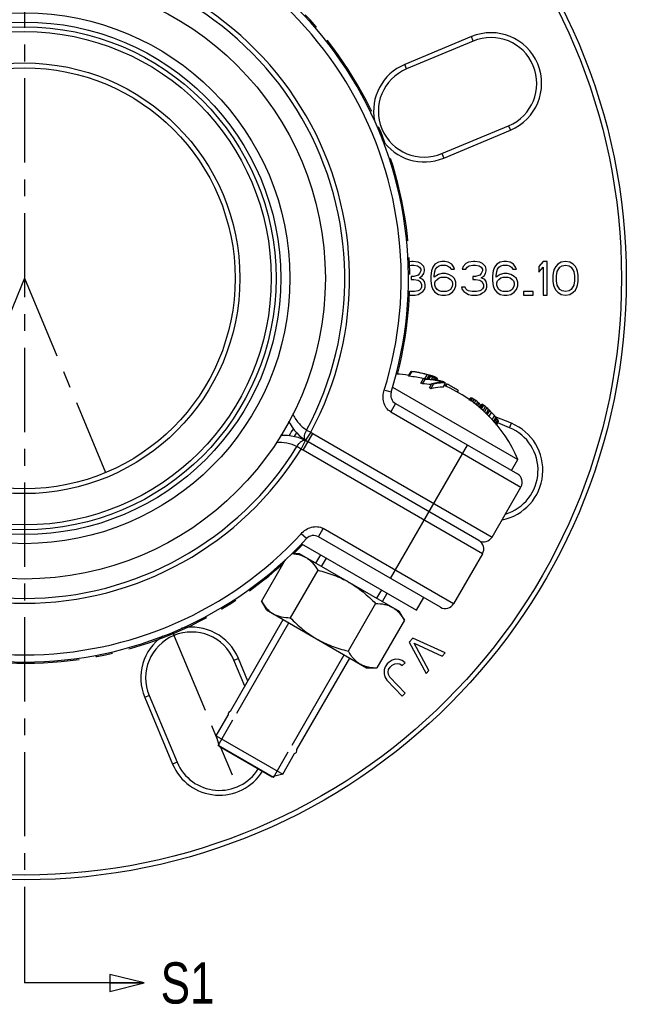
# Model space of a CAD drawing. Header units: millimetres. Extents: x 17 to 597, y 16 to 406.
# Tile 30 of 43: x 254 to 342, y 121 to 264. Entities that reach past the tile are written whole.
import ezdxf

# ---------------------------------------------------------------- set-up
doc = ezdxf.new("R2010")
doc.units = ezdxf.units.MM
doc.header["$LTSCALE"] = 32.67
doc.linetypes.add('CENTER', pattern=[0.6, 0.375, -0.075, 0.075, -0.075])
doc.layers.get('0').update_dxf_attribs({"linetype": 'CONTINUOUS'})
for name, color, linetype in [('02___PRT_ALL_AXES', 7, 'CONTINUOUS'), ('CHAMFERS', 7, 'CONTINUOUS'), ('CURVES', 7, 'CONTINUOUS'), ('DEFAULT_1', 7, 'CENTER'), ('ROUNDS', 7, 'CONTINUOUS')]:
    doc.layers.add(name, color=color, linetype=linetype)
doc.styles.get("Standard").update_dxf_attribs({"font": 'txt', "width": 0.8})
doc.dimstyles.get("Standard").update_dxf_attribs({"dimtxt": 6, "dimasz": 3, "dimexe": 2, "dimexo": 2, "dimtad": 1, "dimzin": 0, "dimdsep": 46, "dimtxsty": 'Standard', "dimblk": 'CLOSED', "dimblk1": 'CLOSED', "dimblk2": 'CLOSED', "dimcen": 0.09, "dimazin": 0, "dimtol": 1, "dimtp": 0.025, "dimtm": 0.025, "dimtfac": 1, "dimtofl": 0, "dimtmove": 0, "dimatfit": 3, "dimldrblk": 'CLOSED', "dimfxl": 1, "dimtolj": 1, "dimtzin": 0, "dimarcsym": 0})

# ---------------------------------------------------------------- blocks, each defined once
blk = doc.blocks.new('_CLOSED')
at = {"color": 0, "linetype": 'ByBlock'}
for p, q in [((0, 0), (-1, 0.25)), ((-1, 0.25), (-1, -0.25)), ((-1, -0.25), (0, 0)), ((-1, 0), (0, 0))]:
    blk.add_line(p, q, dxfattribs=at)
blk = doc.blocks.new('XSEC_CLOSED')
at = {"color": 0, "linetype": 'ByBlock'}
for p, q in [((0, 0), (-1, 0.25)), ((-1, 0.25), (-1, -0.25)), ((-1, -0.25), (0, 0)), ((-1, 0), (0, 0))]:
    blk.add_line(p, q, dxfattribs=at)

msp = doc.modelspace()

# ---------------------------------------------------------------- linework, layer by layer
at = {"color": 7, "linetype": 'Continuous'}
for p, q in [((310.506023, 212.444192), (310.883125, 213.09735)), ((310.607332, 212.400284), (310.984192, 213.053025)), ((312.305765, 211.39895), (312.682968, 212.052286)), ((312.891012, 212.03795), (313.229719, 212.624607)), ((313.219752, 212.013647), (313.525615, 212.543416)), ((313.374527, 211.997904), (313.609696, 212.405228)), ((313.494161, 211.985736), (313.698839, 212.340249)), ((313.645214, 212.525385), (313.652346, 212.523277)), ((313.715075, 212.380595), (313.766554, 212.469759)), ((313.849904, 211.942047), (314.032956, 212.259103)), ((313.91257, 212.334409), (313.953445, 212.405207)), ((314.040847, 212.257377), (314.032956, 212.259103)), ((314.040835, 212.257342), (314.032956, 212.259103)), ((314.058315, 212.301311), (314.086563, 212.350239)), ((314.107671, 211.904506), (314.279832, 212.202698)), ((314.145744, 212.363961), (314.165913, 212.356607)), ((314.324716, 211.869558), (314.494056, 212.162864)), ((314.393866, 211.857016), (314.569296, 212.160869)), ((314.550266, 211.82865), (314.698568, 212.085517)), ((308.178145, 210.801848), (326.410053, 200.275651)), ((312.527347, 211.287551), (312.904277, 211.940413)), ((313.52799, 210.709829), (313.90492, 211.362691)), ((313.735256, 210.573633), (314.112459, 211.226969)), ((314.720178, 211.794842), (314.742983, 211.834341)), ((315.531638, 210.799968), (315.889005, 211.418946)), ((315.804492, 210.942609), (315.978599, 211.244171)), ((315.896171, 210.899106), (316.105893, 211.262354)), ((317.613511, 210.084198), (317.746763, 210.314997)), ((319.335108, 208.935444), (319.481289, 209.188638)), ((319.347842, 208.926655), (319.522862, 209.229799)), ((319.436225, 208.865649), (319.643153, 209.224058)), ((319.591769, 208.758287), (319.815932, 209.146548)), ((319.818718, 208.601639), (320.053974, 209.009114)), ((320.041422, 208.44792), (320.277932, 208.857568)), ((320.331286, 208.247846), (320.554379, 208.634253)), ((320.542242, 208.094343), (320.750847, 208.455658)), ((320.761349, 207.8839), (320.959205, 208.226596)), ((320.851979, 207.796854), (321.036373, 208.116233)), ((320.884112, 207.765992), (321.206241, 208.323937)), ((320.934082, 207.717997), (321.273449, 208.305797)), ((321.082543, 207.569155), (321.440298, 208.188804)), ((321.328549, 207.362869), (321.687265, 207.984183)), ((321.534591, 207.177453), (321.894306, 207.800498)), ((321.769725, 206.951751), (322.130802, 207.577155)), ((321.935206, 206.78617), (322.29735, 207.413421)), ((322.19574, 206.513786), (322.559757, 207.144283)), ((322.646589, 206.073205), (322.990029, 206.66806)), ((322.881891, 205.847206), (323.205621, 206.407924)), ((323.001507, 205.692274), (323.325797, 206.25396)), ((323.149348, 205.495552), (323.47147, 206.053485)), ((323.238167, 205.377366), (323.550964, 205.919147)), ((323.297572, 205.298321), (323.590417, 205.805543)), ((325.491308, 198.684337), (326.410053, 200.275651)), ((294.950402, 188.026974), (311.665142, 178.376715)), ((293.569077, 186.614279), (294.597262, 186.614279)), ((294.597262, 186.614279), (309.146489, 178.214279)), ((292.54981, 185.666957), (289.104504, 179.699513)), ((297.296746, 184.189408), (293.304504, 177.274642)), ((289.854762, 178.400028), (289.104504, 179.699513)), ((305.696746, 179.339666), (301.704504, 172.4249)), ((311.665142, 178.376715), (312.715142, 180.195368)), ((289.854762, 178.400028), (304.403989, 170.000028)), ((309.896746, 176.914795), (309.146489, 178.214279)), ((309.896746, 176.914795), (305.904504, 170.000028)), ((303.962314, 170.309657), (303.967703, 170.307603)), ((303.962524, 170.310057), (303.967703, 170.307603)), ((304.403989, 170.000028), (305.904504, 170.000028)), ((290.844433, 154.02449), (282.799317, 158.66934))]:
    msp.add_line(p, q, dxfattribs=at)
at = {"color": 2, "linetype": 'Continuous'}
for p, q in [((297.849317, 184.736704), (298.549317, 185.94914)), ((305.894433, 180.091854), (306.594433, 181.30429)), ((285.529317, 163.397838), (293.106817, 176.522453)), ((293.574433, 158.752988), (301.151933, 171.877603)), ((282.799317, 158.66934), (284.969317, 162.42789)), ((290.844433, 154.02449), (293.014433, 157.78304))]:
    msp.add_line(p, q, dxfattribs=at)
at = {"color": 7, "linetype": 'Continuous'}
msp.add_circle((254.662275, 226.644853), 37.275, dxfattribs=at)
at = {"color": 9, "linetype": 'Continuous'}
for radius in [36.572658, 35.879471]:
    msp.add_circle((254.662275, 226.644853), radius, dxfattribs=at)
at = {"color": 7, "linetype": 'Continuous'}
for centre, radius, start, end in [((307.541875, 192.235007), 20.51, 81.63118136, 86.71924665), ((309.592116, 210.196703), 2.426197, 65.26391969, 67.87163241), ((308.523209, 194.200803), 18.318424, 76.88267061, 83.46720028), ((308.466286, 194.311565), 18.940614, 75.74908335, 82.66902366), ((309.922137, 210.768796), 2.51906, 65.06387472, 67.57420926), ((308.569194, 194.295472), 18.912377, 76.06237435, 82.66363823), ((307.087444, 200.708322), 12.648929, 62.62143419, 63.74471503), ((308.593728, 194.399154), 18.805838, 75.72839775, 76.05883659), ((307.997979, 193.070981), 20.258848, 74.25703412, 75.32908496), ((307.948313, 192.79706), 20.518891, 74.22782018, 75.08460909), ((307.569945, 192.236799), 21.178687, 73.33005486, 73.75479205), ((307.492394, 192.377132), 21.049437, 72.65840941, 73.34419755), ((309.982126, 196.582392), 16.233342, 76.12873492, 77.08741901), ((312.116152, 210.262603), 2.611803, 52.70095696, 55.12108186), ((307.569973, 192.236893), 21.178589, 72.87868592, 73.3099341), ((309.898592, 195.964147), 16.811264, 76.34489144, 76.93515828), ((308.214172, 196.091698), 17.293636, 70.94500099, 71.27265147), ((307.699381, 193.481604), 19.95242, 71.87304365, 72.18154056), ((308.217509, 196.10136), 17.283414, 70.61736782, 70.94499985), ((309.906283, 195.995813), 16.778677, 75.76216704, 76.34488201), ((311.673551, 201.362748), 11.197884, 77.73929685, 78.6676866), ((307.700397, 193.484711), 19.94915, 71.65999466, 71.87304127), ((310.613979, 204.129213), 8.924355, 67.56557567, 68.02531188), ((307.701736, 193.488741), 19.944903, 71.15007484, 71.66000359), ((310.620247, 204.144397), 8.907928, 67.09980219, 67.5655713), ((311.219419, 199.375989), 13.186759, 76.58030307, 77.64552877), ((313.671261, 208.265414), 4.05767, 83.31761375, 84.62247631), ((312.820547, 210.08431), 2.595617, 59.19285247, 60.80714753), ((313.247543, 212.624902), 0.954523, 339.81345082, 340.41169941), ((313.394503, 212.572628), 0.798543, 340.41021199, 341.07795398), ((309.095116, 198.480776), 14.773343, 69.1734059, 69.92562377), ((312.992345, 204.682929), 7.629192, 78.64791441, 80.28438028), ((311.390296, 205.313262), 7.576582, 65.79954525, 67.0251307), ((314.47806, 210.139332), 2.023595, 87.41588341, 89.54708646), ((313.224116, 209.947609), 2.607686, 59.19661065, 60.80338935), ((310.789778, 204.323602), 8.690569, 63.98212091, 64.25420829), ((310.793584, 204.331377), 8.681912, 63.27018252, 63.98218524), ((306.95111, 200.472055), 12.168376, 62.72534075, 63.89312952), ((311.993598, 197.781257), 13.516836, 82.33126321, 87.73693261), ((306.949615, 200.472918), 12.168376, 56.10687048, 57.27465925), ((307.086061, 200.70912), 12.648929, 56.25528497, 57.37856581), ((310.153415, 204.590961), 8.575004, 57.64073709, 58.7637581), ((310.208392, 195.207614), 17.233995, 72.33278309, 74.74479067), ((312.12376, 199.001765), 13.054452, 74.54237127, 75.66474191), ((315.601572, 206.349377), 5.078577, 91.50272216, 92.11442417), ((315.597685, 206.729596), 4.69839, 86.44513429, 91.57692608), ((309.103831, 199.996806), 13.285476, 59.28811914, 60.71188111), ((307.541875, 192.235007), 20.51, 23.08119951, 66.63020267), ((316.467121, 208.278856), 3.005286, 96.90350394, 99.35518502), ((307.311299, 194.134763), 19.253552, 61.87527497, 62.82062427), ((307.308334, 194.129953), 19.259192, 57.18029337, 61.87424156), ((321.860864, 206.826818), 3.352696, 134.21474896, 135.21454712), ((319.456714, 206.580972), 2.649653, 85.96513652, 88.56946212), ((315.930722, 200.717295), 9.28155, 65.2540856, 66.42309369), ((312.642846, 196.447531), 14.584861, 59.46009145, 60.53990855), ((309.588121, 193.301195), 18.87519, 55.50447076, 56.32532076), ((307.37332, 192.599865), 20.756731, 50.57810776, 51.55907997), ((308.109568, 194.746607), 18.647789, 47.32047877, 48.13627541), ((311.234379, 199.590037), 13.006245, 41.60808393, 42.97219597), ((314.662628, 203.741815), 7.730469, 34.46251853, 35.46063399), ((317.708977, 206.868243), 3.553736, 19.65002244, 20.55931026), ((321.00069, 207.42877), 0.918463, 72.72414613, 77.06776566), ((316.977237, 202.001332), 7.629136, 54.19685714, 55.72731451), ((310.741399, 195.024435), 16.963698, 49.81540533, 50.89867425), ((308.358071, 192.751607), 20.241017, 48.02913056, 48.81260706), ((307.534037, 192.357663), 21.087875, 46.19647573, 47.08029383), ((307.801028, 192.834464), 20.55941, 45.16284038, 45.81371761), ((308.273757, 193.478098), 19.770038, 43.72972287, 44.81910972), ((309.400985, 194.822716), 18.027043, 41.07812179, 43.11811337), ((310.936182, 196.4588), 15.796336, 39.03813376, 40.26363688), ((312.092147, 197.609546), 14.174652, 37.57866789, 38.3681544), ((313.595386, 199.030245), 12.118702, 35.4180041, 36.58965151), ((317.721494, 202.560278), 6.727906, 29.95001442, 31.27938056), ((320.836249, 204.912723), 2.895266, 17.96118074, 20.34121757), ((254.662275, 226.644853), 45.5, 329.56070723, 330.42669972), ((307.049376, 175.379338), 6.102364, 215.62276998, 216.18936604), ((305.295181, 173.804288), 3.740185, 240.07579092, 249.12293544), ((305.391441, 174.055764), 4.009457, 249.20073745, 252.70538018), ((305.487678, 174.365788), 4.334074, 252.70907323, 256.14467966), ((284.816174, 163.162939), 0.56, 112.3498973, 187.6501027), ((293.727576, 158.017939), 0.56, 292.3498973, 7.6501027)]:
    msp.add_arc(centre, radius, start, end, dxfattribs=at)
at = {"color": 9, "linetype": 'Continuous'}
msp.add_arc((254.662275, 226.644853), 44.8, 329.20717009, 330.78345847, dxfattribs=at)
at = {"color": 7, "linetype": 'Continuous'}
for points, knots in [([(312.682968, 212.052286), (312.910842, 212.04051), (313.810247, 211.972462), (314.703257, 211.81656), (315.355981, 211.649748)], [0, 0, 0, 0, 0.2530020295, 1, 1, 1, 1]), ([(315.466358, 211.553911), (315.258766, 211.606079), (314.415348, 211.796255), (313.553643, 211.904071), (312.904277, 211.940413)], [0, 0, 0, 0, 0.2476161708, 1, 1, 1, 1]), ([(315.531638, 210.799968), (315.390407, 210.806807), (314.78466, 210.806945), (314.182084, 210.697305), (313.735256, 210.573633)], [0, 0, 0, 0, 0.2337041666, 1, 1, 1, 1]), ([(313.90492, 211.362691), (314.040014, 211.396653), (314.552663, 211.510386), (315.080536, 211.562944), (315.466358, 211.553911)], [0, 0, 0, 0, 0.265215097, 1, 1, 1, 1]), ([(315.414197, 211.424496), (315.309573, 211.420634), (314.871022, 211.390956), (314.43668, 211.309938), (314.112459, 211.226969)], [0, 0, 0, 0, 0.2382879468, 1, 1, 1, 1]), ([(293.550019, 186.601467), (293.635987, 186.596422), (293.972486, 186.570415), (294.307361, 186.516799), (294.551444, 186.456491)], [0, 0, 0, 0, 0.2551280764, 1, 1, 1, 1]), ([(294.551444, 186.456491), (294.64171, 186.434188), (294.994801, 186.335468), (295.334904, 186.188402), (295.571875, 186.051586)], [0, 0, 0, 0, 0.2536223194, 1, 1, 1, 1]), ([(295.571875, 186.051586), (295.749985, 185.948754), (296.092462, 185.709635), (296.707802, 185.11227), (297.076984, 184.570048), (297.296746, 184.189408)], [0, 0, 0, 0, 0.2405805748, 0.4858554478, 1, 1, 1, 1]), ([(297.296746, 184.189408), (298.092872, 183.992418), (299.668031, 183.521298), (301.161887, 182.824191), (301.871875, 182.414279)], [0, 0, 0, 0, 0.5000947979, 1, 1, 1, 1]), ([(301.871875, 182.414279), (302.581864, 182.004367), (303.932504, 181.059204), (305.128085, 179.930636), (305.696746, 179.339666)], [0, 0, 0, 0, 0.4999052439, 1, 1, 1, 1]), ([(289.104504, 179.699513), (289.324266, 179.318874), (289.693449, 178.776652), (290.308789, 178.179286), (290.651265, 177.940167), (290.829375, 177.837335)], [0, 0, 0, 0, 0.5141446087, 0.7594194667, 1, 1, 1, 1]), ([(305.696746, 179.339666), (306.136271, 179.339666), (306.79044, 179.291056), (307.615444, 179.056838), (307.993765, 178.879805), (308.171875, 178.776973)], [0, 0, 0, 0, 0.5141446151, 0.7594194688, 1, 1, 1, 1]), ([(290.829375, 177.837335), (291.007485, 177.734503), (291.385807, 177.55747), (292.21081, 177.323252), (292.86498, 177.274642), (293.304504, 177.274642)], [0, 0, 0, 0, 0.2405805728, 0.4858554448, 1, 1, 1, 1]), ([(308.171875, 178.776973), (308.349985, 178.674141), (308.692462, 178.435022), (309.307802, 177.837656), (309.676984, 177.295434), (309.896746, 176.914795)], [0, 0, 0, 0, 0.2405805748, 0.4858554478, 1, 1, 1, 1]), ([(293.304504, 177.274642), (293.873165, 176.683672), (295.068747, 175.555104), (296.419387, 174.60994), (297.129375, 174.200028)], [0, 0, 0, 0, 0.5000947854, 1, 1, 1, 1]), ([(297.129375, 174.200028), (297.839364, 173.790116), (299.333219, 173.093009), (300.908378, 172.62189), (301.704504, 172.4249)], [0, 0, 0, 0, 0.4999052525, 1, 1, 1, 1]), ([(301.704504, 172.4249), (301.734594, 172.372782), (301.855508, 172.168318), (301.985643, 171.969213), (302.088951, 171.825041)], [0, 0, 0, 0, 0.2533408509, 1, 1, 1, 1]), ([(302.124342, 171.776162), (302.1601, 171.727288), (302.303998, 171.5367), (302.460289, 171.355292), (302.5845, 171.227436)], [0, 0, 0, 0, 0.2535779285, 1, 1, 1, 1]), ([(302.5845, 171.227436), (302.647906, 171.162169), (302.905665, 170.912298), (303.197302, 170.696709), (303.429375, 170.562722)], [0, 0, 0, 0, 0.253489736, 1, 1, 1, 1]), ([(304.449793, 170.15782), (304.56512, 170.129325), (305.044019, 170.030944), (305.534823, 170.000028), (305.904504, 170.000028)], [0, 0, 0, 0, 0.2431964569, 1, 1, 1, 1])]:
    msp.add_open_spline(points, degree=3, knots=knots, dxfattribs=at)
msp.add_open_spline([(314.559495, 212.187427), (314.563194, 212.178746), (314.566435, 212.169861), (314.569296, 212.160869)], degree=3, dxfattribs=at)
at = {"layer": '02___PRT_ALL_AXES', "color": 7, "linetype": 'Continuous'}
for radius in [43.75, 38.602941]:
    msp.add_circle((254.662275, 226.644853), radius, dxfattribs=at)
at = {"layer": 'CHAMFERS', "color": 7, "linetype": 'Continuous'}
for p, q in [((297.033651, 185.207629), (297.733651, 186.420065)), ((306.710099, 179.620929), (307.410099, 180.833365)), ((284.604206, 163.679198), (292.291151, 176.993378)), ((294.280654, 158.092498), (301.967599, 171.406678)), ((282.542076, 160.107485), (284.263097, 163.08838)), ((282.542076, 160.107485), (292.218524, 154.520785)), ((282.542076, 160.107485), (282.950872, 158.58184)), ((282.950872, 158.58184), (290.692879, 154.11199)), ((292.218524, 154.520785), (293.939545, 157.50168)), ((292.218524, 154.520785), (290.692879, 154.11199))]:
    msp.add_line(p, q, dxfattribs=at)
at = {"layer": 'CURVES', "color": 9, "linetype": 'Continuous'}
for p, q in [((319.634143, 261.791617), (309.946188, 257.742724)), ((319.904069, 261.145753), (319.634143, 261.791617)), ((310.216115, 257.096861), (309.946188, 257.742724)), ((315.633819, 244.133692), (325.321774, 248.182585)), ((325.051848, 248.828449), (325.321774, 248.182585)), ((315.363893, 244.779556), (315.633819, 244.133692)), ((325.456839, 205.555319), (323.1172, 206.515756)), ((325.191011, 204.907758), (325.456839, 205.555319)), ((285.114283, 171.091013), (285.760146, 171.360939)), ((287.137087, 168.066277), (285.760146, 171.360939)), ((272.796978, 165.943235), (272.151114, 165.673308)), ((272.151114, 165.673308), (276.200007, 155.985354)), ((276.84587, 156.25528), (276.200007, 155.985354))]:
    msp.add_line(p, q, dxfattribs=at)
at = {"layer": 'CURVES', "color": 7, "linetype": 'Continuous'}
for p, q in [((319.904069, 261.145753), (310.216115, 257.096861)), ((315.363893, 244.779556), (325.051848, 248.828449)), ((310.968526, 229.094853), (310.429042, 229.016144)), ((310.456456, 228.489834), (310.866442, 228.573576)), ((310.866442, 228.573576), (311.274776, 228.573576)), ((311.172692, 229.094853), (310.968526, 229.094853)), ((311.887276, 228.990598), (311.172692, 229.094853)), ((311.274776, 228.573576), (311.785192, 228.469321)), ((311.785192, 228.469321), (312.091442, 228.26081)), ((312.295609, 228.782087), (311.887276, 228.990598)), ((312.091442, 228.26081), (312.295609, 227.948044)), ((312.295609, 227.739534), (312.091442, 227.322512)), ((312.703942, 228.365066), (312.295609, 228.782087)), ((312.295609, 227.948044), (312.295609, 227.739534)), ((312.806026, 227.948044), (312.703942, 228.365066)), ((312.703942, 227.322512), (312.806026, 227.739534)), ((312.806026, 227.739534), (312.806026, 227.948044)), ((313.826859, 227.739534), (313.724776, 227.009746)), ((314.031026, 228.26081), (313.826859, 227.739534)), ((314.337276, 228.677832), (314.031026, 228.26081)), ((314.847692, 228.990598), (314.337276, 228.677832)), ((314.337276, 227.635278), (314.439359, 227.948044)), ((314.439359, 227.948044), (314.643526, 228.26081)), ((314.643526, 228.26081), (314.949776, 228.469321)), ((315.358109, 229.094853), (314.847692, 228.990598)), ((314.949776, 228.469321), (315.256026, 228.573576)), ((315.256026, 228.573576), (315.868526, 228.573576)), ((315.766442, 229.094853), (315.358109, 229.094853)), ((316.276859, 228.990598), (315.766442, 229.094853)), ((315.868526, 228.573576), (316.174776, 228.469321)), ((316.174776, 228.469321), (316.481026, 228.26081)), ((316.787276, 228.677832), (316.276859, 228.990598)), ((316.481026, 228.26081), (316.685192, 227.948044)), ((316.685192, 227.948044), (317.195609, 227.948044)), ((317.093525, 228.26081), (316.787276, 228.677832)), ((317.195609, 227.948044), (317.093525, 228.26081)), ((318.420609, 228.365066), (318.318525, 227.948044)), ((318.318525, 227.948044), (318.828942, 227.948044)), ((318.828942, 228.782087), (318.420609, 228.365066)), ((319.237275, 228.990598), (318.828942, 228.782087)), ((318.828942, 227.948044), (319.033109, 228.26081)), ((319.033109, 228.26081), (319.339359, 228.469321)), ((319.951859, 229.094853), (319.237275, 228.990598)), ((319.339359, 228.469321), (319.849775, 228.573576)), ((319.849775, 228.573576), (320.258109, 228.573576)), ((320.156025, 229.094853), (319.951859, 229.094853)), ((320.870609, 228.990598), (320.156025, 229.094853)), ((320.258109, 228.573576), (320.768525, 228.469321)), ((320.768525, 228.469321), (321.074775, 228.26081)), ((321.278942, 228.782087), (320.870609, 228.990598)), ((321.074775, 228.26081), (321.278942, 227.948044)), ((321.278942, 227.739534), (321.074775, 227.322512)), ((321.687275, 228.365066), (321.278942, 228.782087)), ((321.278942, 227.948044), (321.278942, 227.739534)), ((321.789359, 227.948044), (321.687275, 228.365066)), ((321.687275, 227.322512), (321.789359, 227.739534)), ((321.789359, 227.739534), (321.789359, 227.948044)), ((322.810192, 227.739534), (322.708109, 227.009746)), ((323.014359, 228.26081), (322.810192, 227.739534)), ((323.320609, 228.677832), (323.014359, 228.26081)), ((323.831025, 228.990598), (323.320609, 228.677832)), ((323.320609, 227.635278), (323.422692, 227.948044)), ((323.422692, 227.948044), (323.626859, 228.26081)), ((323.626859, 228.26081), (323.933109, 228.469321)), ((324.341442, 229.094853), (323.831025, 228.990598)), ((323.933109, 228.469321), (324.239359, 228.573576)), ((324.239359, 228.573576), (324.851859, 228.573576)), ((324.749775, 229.094853), (324.341442, 229.094853)), ((325.260192, 228.990598), (324.749775, 229.094853)), ((324.851859, 228.573576), (325.158109, 228.469321)), ((325.158109, 228.469321), (325.464359, 228.26081)), ((325.770609, 228.677832), (325.260192, 228.990598)), ((325.464359, 228.26081), (325.668525, 227.948044)), ((325.668525, 227.948044), (326.178942, 227.948044)), ((326.076859, 228.26081), (325.770609, 228.677832)), ((326.178942, 227.948044), (326.076859, 228.26081)), ((330.058108, 229.094853), (329.445608, 228.365066)), ((329.445608, 228.365066), (329.445608, 227.531023)), ((329.445608, 227.531023), (330.058108, 228.26081)), ((330.670608, 229.094853), (330.058108, 229.094853)), ((330.058108, 228.26081), (330.058108, 224.194853)), ((330.670608, 224.194853), (330.670608, 229.094853)), ((331.691442, 227.948044), (331.589358, 227.635278)), ((331.895608, 228.365066), (331.691442, 227.948044)), ((332.201858, 228.677832), (331.895608, 228.365066)), ((332.099776, 227.635278), (332.508108, 228.26081)), ((332.712276, 228.990598), (332.201858, 228.677832)), ((332.508108, 228.26081), (332.814358, 228.469321)), ((333.324776, 229.094853), (332.712276, 228.990598)), ((332.814358, 228.469321), (333.324776, 228.573576)), ((333.937276, 228.990598), (333.324776, 229.094853)), ((333.324776, 228.573576), (333.835192, 228.469321)), ((333.835192, 228.469321), (334.141442, 228.26081)), ((334.447692, 228.677832), (333.937276, 228.990598)), ((334.141442, 228.26081), (334.549776, 227.635278)), ((334.753942, 228.365066), (334.447692, 228.677832)), ((334.958108, 227.948044), (334.753942, 228.365066)), ((335.060192, 227.635278), (334.958108, 227.948044)), ((311.274776, 226.905491), (310.866442, 226.905491)), ((310.866442, 226.905491), (310.866442, 226.48847)), ((310.866442, 226.48847), (311.274776, 226.48847)), ((311.887276, 227.114002), (311.274776, 226.905491)), ((311.274776, 226.48847), (311.887276, 226.384215)), ((312.091442, 227.322512), (311.887276, 227.114002)), ((311.887276, 226.384215), (312.193526, 226.175704)), ((312.091442, 226.696981), (312.499776, 227.009746)), ((312.601859, 226.48847), (312.091442, 226.696981)), ((312.499776, 227.009746), (312.703942, 227.322512)), ((312.806026, 226.175704), (312.601859, 226.48847)), ((313.724776, 227.009746), (313.724776, 226.279959)), ((314.235192, 227.009746), (314.337276, 227.635278)), ((314.847692, 227.218257), (314.235192, 226.801236)), ((314.235192, 226.801236), (314.235192, 227.009746)), ((314.439359, 226.279959), (314.643526, 226.48847)), ((314.643526, 226.48847), (314.949776, 226.696981)), ((315.358109, 227.322512), (314.847692, 227.218257)), ((314.949776, 226.696981), (315.256026, 226.801236)), ((315.256026, 226.801236), (315.970609, 226.801236)), ((315.868526, 227.322512), (315.358109, 227.322512)), ((316.378942, 227.218257), (315.868526, 227.322512)), ((315.970609, 226.801236), (316.276859, 226.696981)), ((316.276859, 226.696981), (316.583109, 226.48847)), ((316.889359, 226.905491), (316.378942, 227.218257)), ((316.583109, 226.48847), (316.787276, 226.279959)), ((317.195609, 226.592725), (316.889359, 226.905491)), ((317.399775, 226.071449), (317.195609, 226.592725)), ((320.258109, 226.905491), (319.849775, 226.905491)), ((319.849775, 226.905491), (319.849775, 226.48847)), ((319.849775, 226.48847), (320.258109, 226.48847)), ((320.870609, 227.114002), (320.258109, 226.905491)), ((320.258109, 226.48847), (320.870609, 226.384215)), ((321.074775, 227.322512), (320.870609, 227.114002)), ((320.870609, 226.384215), (321.176859, 226.175704)), ((321.074775, 226.696981), (321.483109, 227.009746)), ((321.585192, 226.48847), (321.074775, 226.696981)), ((321.483109, 227.009746), (321.687275, 227.322512)), ((321.789359, 226.175704), (321.585192, 226.48847)), ((322.708109, 227.009746), (322.708109, 226.279959)), ((323.218525, 227.009746), (323.320609, 227.635278)), ((323.831025, 227.218257), (323.218525, 226.801236)), ((323.218525, 226.801236), (323.218525, 227.009746)), ((323.422692, 226.279959), (323.626859, 226.48847)), ((323.626859, 226.48847), (323.933109, 226.696981)), ((324.341442, 227.322512), (323.831025, 227.218257)), ((323.933109, 226.696981), (324.239359, 226.801236)), ((324.239359, 226.801236), (324.953942, 226.801236)), ((324.851859, 227.322512), (324.341442, 227.322512)), ((325.362275, 227.218257), (324.851859, 227.322512)), ((324.953942, 226.801236), (325.260192, 226.696981)), ((325.260192, 226.696981), (325.566442, 226.48847)), ((325.872692, 226.905491), (325.362275, 227.218257)), ((325.566442, 226.48847), (325.770609, 226.279959)), ((326.178942, 226.592725), (325.872692, 226.905491)), ((326.383109, 226.071449), (326.178942, 226.592725)), ((331.589358, 227.635278), (331.487276, 227.114002)), ((331.487276, 227.114002), (331.487276, 226.175704)), ((331.997692, 227.009746), (332.099776, 227.635278)), ((331.997692, 226.279959), (331.997692, 227.009746)), ((334.549776, 227.635278), (334.651858, 227.009746)), ((334.651858, 227.009746), (334.651858, 226.279959)), ((335.162276, 227.114002), (335.060192, 227.635278)), ((335.162276, 226.175704), (335.162276, 227.114002)), ((312.091442, 224.92464), (311.887276, 224.820385)), ((312.295609, 225.133151), (312.091442, 224.92464)), ((312.193526, 226.175704), (312.397692, 225.758683)), ((312.397692, 225.341661), (312.295609, 225.133151)), ((312.397692, 225.758683), (312.397692, 225.341661)), ((312.601859, 224.716129), (312.806026, 225.028895)), ((312.908109, 225.758683), (312.806026, 226.175704)), ((312.806026, 225.028895), (312.908109, 225.341661)), ((312.908109, 225.341661), (312.908109, 225.758683)), ((313.724776, 226.279959), (313.826859, 225.550172)), ((313.826859, 225.550172), (314.031026, 225.028895)), ((314.031026, 225.028895), (314.337276, 224.611874)), ((314.337276, 225.967193), (314.439359, 226.279959)), ((314.337276, 225.654427), (314.337276, 225.967193)), ((314.439359, 225.341661), (314.337276, 225.654427)), ((314.643526, 225.028895), (314.439359, 225.341661)), ((314.949776, 224.820385), (314.643526, 225.028895)), ((316.583109, 225.028895), (316.276859, 224.820385)), ((316.787276, 225.341661), (316.583109, 225.028895)), ((316.787276, 226.279959), (316.889359, 225.967193)), ((316.889359, 225.654427), (316.787276, 225.341661)), ((316.889359, 225.967193), (316.889359, 225.654427)), ((316.889359, 224.611874), (317.195609, 225.028895)), ((317.195609, 225.028895), (317.399775, 225.550172)), ((317.399775, 225.550172), (317.399775, 226.071449)), ((318.726859, 225.341661), (318.216442, 225.341661)), ((318.216442, 225.341661), (318.318525, 225.028895)), ((318.318525, 225.028895), (318.522692, 224.716129)), ((318.828942, 225.133151), (318.726859, 225.341661)), ((319.033109, 224.92464), (318.828942, 225.133151)), ((319.237275, 224.820385), (319.033109, 224.92464)), ((321.074775, 224.92464), (320.870609, 224.820385)), ((321.278942, 225.133151), (321.074775, 224.92464)), ((321.176859, 226.175704), (321.381025, 225.758683)), ((321.381025, 225.341661), (321.278942, 225.133151)), ((321.381025, 225.758683), (321.381025, 225.341661)), ((321.585192, 224.716129), (321.789359, 225.028895)), ((321.891442, 225.758683), (321.789359, 226.175704)), ((321.789359, 225.028895), (321.891442, 225.341661)), ((321.891442, 225.341661), (321.891442, 225.758683)), ((322.708109, 226.279959), (322.810192, 225.550172)), ((322.810192, 225.550172), (323.014359, 225.028895)), ((323.014359, 225.028895), (323.320609, 224.611874)), ((323.320609, 225.967193), (323.422692, 226.279959)), ((323.320609, 225.654427), (323.320609, 225.967193)), ((323.422692, 225.341661), (323.320609, 225.654427)), ((323.626859, 225.028895), (323.422692, 225.341661)), ((323.933109, 224.820385), (323.626859, 225.028895)), ((325.566442, 225.028895), (325.260192, 224.820385)), ((325.770609, 225.341661), (325.566442, 225.028895)), ((325.770609, 226.279959), (325.872692, 225.967193)), ((325.872692, 225.654427), (325.770609, 225.341661)), ((325.872692, 225.967193), (325.872692, 225.654427)), ((325.872692, 224.611874), (326.178942, 225.028895)), ((326.178942, 225.028895), (326.383109, 225.550172)), ((326.383109, 225.550172), (326.383109, 226.071449)), ((331.487276, 226.175704), (331.589358, 225.654427)), ((331.589358, 225.654427), (331.691442, 225.341661)), ((331.691442, 225.341661), (331.895608, 224.92464)), ((331.895608, 224.92464), (332.201858, 224.611874)), ((332.099776, 225.654427), (331.997692, 226.279959)), ((332.508108, 225.028895), (332.099776, 225.654427)), ((332.814358, 224.820385), (332.508108, 225.028895)), ((334.141442, 225.028895), (333.835192, 224.820385)), ((334.549776, 225.654427), (334.141442, 225.028895)), ((334.447692, 224.611874), (334.753942, 224.92464)), ((334.651858, 226.279959), (334.549776, 225.654427)), ((334.753942, 224.92464), (334.958108, 225.341661)), ((334.958108, 225.341661), (335.060192, 225.654427)), ((335.060192, 225.654427), (335.162276, 226.175704)), ((310.431658, 224.253734), (310.662276, 224.194853)), ((310.764359, 224.716129), (310.454288, 224.779463)), ((310.662276, 224.194853), (311.478942, 224.194853)), ((311.376859, 224.716129), (310.764359, 224.716129)), ((311.887276, 224.820385), (311.376859, 224.716129)), ((311.478942, 224.194853), (311.887276, 224.299108)), ((311.887276, 224.299108), (312.295609, 224.507619)), ((312.295609, 224.507619), (312.601859, 224.716129)), ((314.337276, 224.611874), (314.847692, 224.299108)), ((314.847692, 224.299108), (315.358109, 224.194853)), ((315.256026, 224.716129), (314.949776, 224.820385)), ((315.970609, 224.716129), (315.256026, 224.716129)), ((315.358109, 224.194853), (315.868526, 224.194853)), ((315.868526, 224.194853), (316.378942, 224.299108)), ((316.276859, 224.820385), (315.970609, 224.716129)), ((316.378942, 224.299108), (316.889359, 224.611874)), ((318.522692, 224.716129), (318.828942, 224.507619)), ((318.828942, 224.507619), (319.237275, 224.299108)), ((319.747692, 224.716129), (319.237275, 224.820385)), ((319.237275, 224.299108), (319.645609, 224.194853)), ((319.645609, 224.194853), (320.462275, 224.194853)), ((320.360192, 224.716129), (319.747692, 224.716129)), ((320.870609, 224.820385), (320.360192, 224.716129)), ((320.462275, 224.194853), (320.870609, 224.299108)), ((320.870609, 224.299108), (321.278942, 224.507619)), ((321.278942, 224.507619), (321.585192, 224.716129)), ((323.320609, 224.611874), (323.831025, 224.299108)), ((323.831025, 224.299108), (324.341442, 224.194853)), ((324.239359, 224.716129), (323.933109, 224.820385)), ((324.953942, 224.716129), (324.239359, 224.716129)), ((324.341442, 224.194853), (324.851859, 224.194853)), ((324.851859, 224.194853), (325.362275, 224.299108)), ((325.260192, 224.820385), (324.953942, 224.716129)), ((325.362275, 224.299108), (325.872692, 224.611874)), ((328.628942, 224.716129), (327.199776, 224.716129)), ((327.199776, 224.716129), (327.199776, 224.194853)), ((327.199776, 224.194853), (328.628942, 224.194853)), ((328.628942, 224.194853), (328.628942, 224.716129)), ((330.058108, 224.194853), (330.670608, 224.194853)), ((332.201858, 224.611874), (332.712276, 224.299108)), ((332.712276, 224.299108), (333.324776, 224.194853)), ((333.324776, 224.716129), (332.814358, 224.820385)), ((333.835192, 224.820385), (333.324776, 224.716129)), ((333.324776, 224.194853), (333.937276, 224.299108)), ((333.937276, 224.299108), (334.447692, 224.611874)), ((325.191011, 204.907758), (323.47806, 205.610935)), ((311.139704, 174.304937), (310.581423, 173.708895)), ((310.581423, 173.708895), (313.041115, 169.167123)), ((315.832521, 172.147335), (311.139704, 174.304937)), ((311.317106, 173.579297), (315.41381, 171.700304)), ((313.459826, 169.614155), (311.317106, 173.579297)), ((315.41381, 171.700304), (315.832521, 172.147335)), ((286.696989, 167.304006), (285.114283, 171.091013)), ((307.399571, 170.539423), (307.100195, 170.11308)), ((307.696356, 170.819877), (307.399571, 170.539423)), ((308.138943, 171.09467), (307.696356, 170.819877)), ((308.125988, 170.365227), (308.494379, 170.569907)), ((308.578939, 171.223575), (308.138943, 171.09467)), ((308.494379, 170.569907), (308.860179, 170.628698)), ((309.162146, 171.20093), (308.578939, 171.223575)), ((308.860179, 170.628698), (309.223387, 170.5416)), ((309.596959, 171.038057), (309.162146, 171.20093)), ((309.223387, 170.5416), (309.584005, 170.308614)), ((309.584005, 170.308614), (310.029183, 170.729296)), ((310.029183, 170.729296), (309.596959, 171.038057)), ((306.946621, 169.681076), (306.936257, 169.097521)), ((306.936257, 169.097521), (307.074286, 168.654195)), ((307.100195, 170.11308), (306.946621, 169.681076)), ((307.524645, 169.366653), (307.604023, 169.728544)), ((307.591069, 168.999101), (307.524645, 169.366653)), ((307.604023, 169.728544), (307.829203, 170.084773)), ((307.829203, 170.084773), (308.125988, 170.365227)), ((313.041115, 169.167123), (313.459826, 169.614155)), ((307.074286, 168.654195), (307.358116, 168.205206)), ((307.358116, 168.205206), (309.577883, 165.856183)), ((307.803294, 168.625888), (307.591069, 168.999101)), ((310.023061, 166.276865), (307.803294, 168.625888)), ((309.577883, 165.856183), (310.023061, 166.276865)), ((272.796978, 165.943235), (276.84587, 156.25528))]:
    msp.add_line(p, q, dxfattribs=at)
at = {"layer": 'CURVES', "color": 2, "linetype": 'CENTER'}
for p, q in [((254.662275, 226.644853), (243.04281, 198.339648)), ((254.662275, 226.644853), (266.460036, 198.415855)), ((276.184492, 175.147742), (282.670351, 159.628755)), ((283.157826, 158.462355), (284.849087, 154.415602))]:
    msp.add_line(p, q, dxfattribs=at)
at = {"layer": 'CURVES', "color": 7, "linetype": 'Continuous'}
for radius in [87.5, 30.625]:
    msp.add_circle((254.662275, 226.644853), radius, dxfattribs=at)
at = {"layer": 'CURVES', "color": 9, "linetype": 'Continuous'}
for radius in [86.8, 31.325]:
    msp.add_circle((254.662275, 226.644853), radius, dxfattribs=at)
at = {"layer": 'CURVES', "color": 2, "linetype": 'CENTER'}
for start, end in [(345.54224935, 72.17559627), (314.35776725, 316.2585806), (225.54224935, 312.17559627)]:
    msp.add_arc((254.662275, 226.644853), 56, start, end, dxfattribs=at)
at = {"layer": 'CURVES', "color": 9, "linetype": 'Continuous'}
for centre, start, end in [((322.477959, 254.987101), 292.68154162, 112.68154162), ((312.790004, 250.938208), 112.68154162, 190.99523488), ((312.790004, 250.938208), 213.38037811, 292.68154162), ((322.6562, 198.732919), 281.32654478, 67.68154162), ((278.95563, 168.517124), 22.68154162, 101.51756825), ((278.95563, 168.517124), 124.65706764, 202.68154162), ((283.004523, 158.829169), 202.68154162, 328.12396584)]:
    msp.add_arc(centre, 7.374871, start, end, dxfattribs=at)
at = {"layer": 'CURVES', "color": 7, "linetype": 'Continuous'}
for centre, radius, start, end in [((322.477959, 254.987101), 6.674871, 292.68154162, 112.68154162), ((312.790004, 250.938208), 6.674871, 112.68154162, 292.68154162), ((322.6562, 198.732919), 6.674871, 286.81318075, 67.68154162), ((254.662275, 226.644853), 45.5, 329.5607072, 330.42669964), ((278.95563, 168.517124), 6.674871, 22.68154162, 202.68154162), ((283.004523, 158.829169), 6.674871, 202.68154162, 327.9251576)]:
    msp.add_arc(centre, radius, start, end, dxfattribs=at)
at = {"layer": 'DEFAULT_1', "color": 9, "linetype": 'CENTER'}
msp.add_line((254.662275, 334.144853), (254.662275, 134.144853), dxfattribs=at)
at = {"layer": 'DEFAULT_1', "color": 7, "linetype": 'CENTER'}
msp.add_line((254.662275, 134.144853), (254.662275, 124.144853), dxfattribs=at)
at = {"layer": 'ROUNDS', "color": 9, "linetype": 'Continuous'}
for p, q in [((307.967533, 210.06233), (306.964926, 210.374227)), ((308.604342, 208.434032), (307.904342, 207.221596)), ((307.904342, 207.221596), (326.852449, 196.281902)), ((295.196505, 201.625824), (296.596505, 204.050695)), ((296.291248, 204.240246), (295.514934, 203.075198)), ((295.67485, 204.57199), (296.291248, 204.240246)), ((296.596505, 204.050695), (322.652449, 189.007288)), ((294.87972, 201.795408), (294.284223, 202.163352)), ((294.87972, 201.795408), (295.500524, 203.05024)), ((307.8654, 182.995368), (319.0654, 202.394337)), ((321.252449, 186.582417), (295.196505, 201.625824)), ((295.67579, 188.772406), (294.904376, 189.484741)), ((297.404342, 189.035063), (298.104342, 190.247498)), ((317.052449, 179.307804), (298.104342, 190.247498))]:
    msp.add_line(p, q, dxfattribs=at)
at = {"layer": 'ROUNDS', "color": 7, "linetype": 'Continuous'}
for p, q in [((308.604342, 208.434032), (326.340013, 198.194337)), ((320.740013, 188.494853), (295.896505, 202.838259)), ((322.652449, 189.007288), (326.852449, 196.281902)), ((297.395991, 189.039846), (297.39468, 189.040614)), ((315.140013, 178.795368), (297.404342, 189.035063)), ((321.252449, 186.582417), (317.052449, 179.307804))]:
    msp.add_line(p, q, dxfattribs=at)
for centre, radius, start, end in [((254.662275, 226.644853), 55.825, 342.71981025, 77.28018975), ((309.304342, 209.646467), 1.4, 162.71981025, 240), ((299.396505, 208.900437), 7, 205.11215542, 240), ((292.396505, 196.776081), 7, 60, 94.30395785), ((325.640013, 196.981902), 1.4, 330, 60), ((296.704342, 187.822627), 1.4, 60, 137.28018975), ((254.662275, 226.644853), 55.825, 222.71981025, 317.28018975), ((321.440013, 189.707288), 1.4, 240, 330), ((320.040013, 187.282417), 1.4, 330, 60), ((315.840013, 180.007804), 1.4, 240, 330)]:
    msp.add_arc(centre, radius, start, end, dxfattribs=at)
at = {"layer": 'ROUNDS', "color": 9, "linetype": 'Continuous'}
for centre, radius, start, end in [((254.662275, 226.644853), 54.775, 342.71981025, 77.28018975), ((254.662275, 226.644853), 47.275129, 331.71097592, 88.28902408), ((254.662275, 226.644853), 46.575129, 331.71097592, 88.28902408), ((299.396505, 208.900437), 5.6, 236.32301798, 240), ((254.662275, 226.644853), 46.575129, 211.71097592, 328.28902408), ((291.766857, 197.100078), 5.654544, 63.56429358, 95.02193552), ((254.662275, 226.644853), 47.275129, 211.71097592, 328.28902408), ((292.396505, 196.776081), 5.6, 60, 63.67698202), ((254.662275, 226.644853), 54.775, 222.71981025, 317.28018975)]:
    msp.add_arc(centre, radius, start, end, dxfattribs=at)
for points, knots in [([(307.904342, 207.221596), (307.64981, 207.368547), (307.208674, 207.79034), (306.838129, 208.6109), (306.755248, 209.507325), (306.877177, 210.092155), (306.964926, 210.374227)], [0, 0, 0, 0, 0.249309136, 0.4992207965, 0.7494191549, 1, 1, 1, 1]), ([(293.639943, 206.973875), (293.858641, 206.483752), (294.433724, 205.573687), (295.239092, 204.86149), (295.67485, 204.57199)], [0, 0, 0, 0, 0.5063889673, 1, 1, 1, 1]), ([(295.67485, 204.57199), (295.59504, 204.445917), (295.460996, 204.192522), (295.337955, 203.809903), (295.306009, 203.468321), (295.359607, 203.262272), (295.407855, 203.186251)], [0, 0, 0, 0, 0.3049217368, 0.5827954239, 0.8160000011, 1, 1, 1, 1]), ([(294.284223, 202.163352), (294.364544, 202.316573), (294.542247, 202.59191), (294.819662, 202.873731), (295.053326, 203.01989), (295.214587, 203.080568), (295.366865, 203.094969), (295.460341, 203.070119), (295.500524, 203.05024)], [0, 0, 0, 0, 0.3195417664, 0.6017013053, 0.721698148, 0.8261904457, 0.917192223, 1, 1, 1, 1]), ([(295.407855, 203.186251), (295.414999, 203.174995), (295.444676, 203.132728), (295.483061, 203.096436), (295.514934, 203.075198)], [0, 0, 0, 0, 0.2582022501, 1, 1, 1, 1]), ([(294.904376, 189.484741), (295.104783, 189.70177), (295.550296, 190.099778), (296.368063, 190.476214), (297.263962, 190.565593), (297.849813, 190.394454), (298.104342, 190.247498)], [0, 0, 0, 0, 0.2505808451, 0.5007792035, 0.750690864, 1, 1, 1, 1])]:
    msp.add_open_spline(points, degree=3, knots=knots, dxfattribs=at)

# ---------------------------------------------------------------- texts
at = {"color": 7, "linetype": 'Continuous', "insert": (274.454578, 127.144853), "char_height": 6, "width": 9.6, "attachment_point": 1, "line_spacing_factor": 0.9}
msp.add_mtext('S1', dxfattribs=at)

# ---------------------------------------------------------------- leaders
at = {"color": 7, "linetype": 'Continuous'}
msp.add_leader([(272.054578, 124.144853), (254.662275, 124.144853)], dimstyle='Standard', override={"dimasz": 5, "dimtad": 0, "dimldrblk": 'XSEC_CLOSED'}, dxfattribs=at)

doc.saveas('drawing.dxf')
